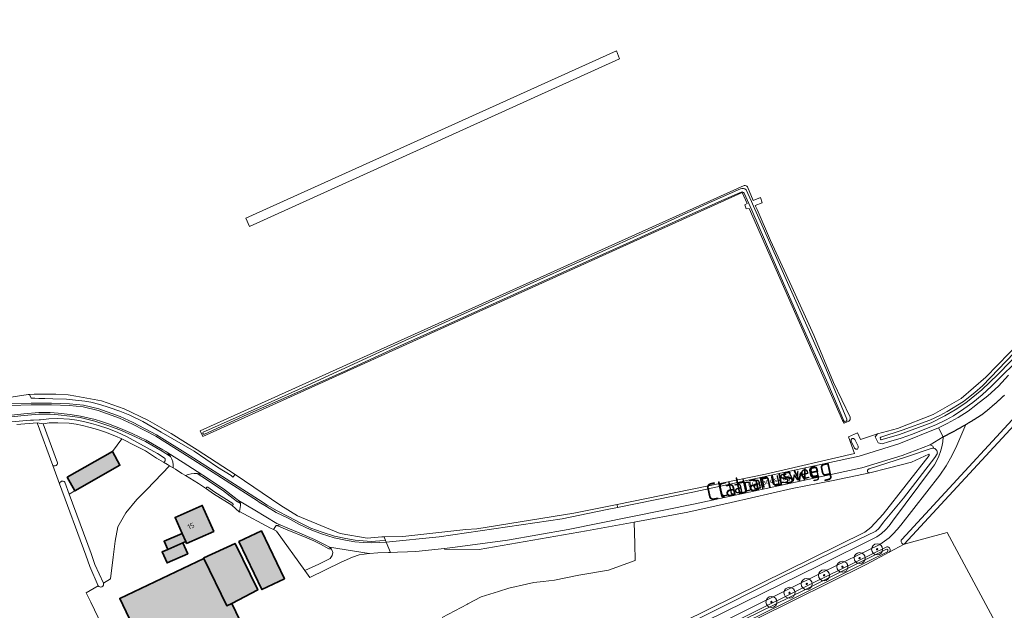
# Model space of a CAD drawing. Header units: metres. Extents: x 200031 to 204075, y 460125 to 464703.
# Tile 122 of 178: x 202697 to 203053, y 462294 to 462508. Entities that reach past the tile are written whole.
import ezdxf
from ezdxf.enums import TextEntityAlignment as Align

# ---------------------------------------------------------------- set-up
doc = ezdxf.new("R2010")
doc.units = ezdxf.units.M
doc.header["$LTSCALE"] = 2
doc.layers.get('0').update_dxf_attribs({"color": 253, "lineweight": 25})
for name, color, linetype, lineweight in [('B-WE-GR-BOOM-S', 253, 'Continuous', 25), ('B-WE-GR-BOS_LOOF-GV', 253, 'Continuous', 13), ('B-WE-GR-GRAS-GV', 253, 'Continuous', 13), ('B-WE-OG-BEBOUWING-GV', 253, 'Continuous', 35), ('B-WE-OG-BEBOUWING-T18', 253, 'Continuous', 18), ('B-WE-OG-TERREIN_CULTUURSCHEIDING-GV', 253, 'Continuous', 18), ('B-WE-OG-TERREIN_ERF-GV', 253, 'Continuous', 18), ('B-WE-OG-TOPOGRAFIE-T18', 250, 'Continuous', 18), ('B-WE-OG-TOPOGRAFIE-T25_2000', 250, 'Continuous', 18), ('B-WE-OG-TOPOGRAFIE-T25_2500', 250, 'Continuous', 18), ('B-WE-OG-WATER-GV', 253, 'Continuous', 18), ('B-WE-OG-WATER_GREPPEL-GV', 253, 'Continuous', 18), ('B-WE-OG-WATER_SLOOT-GV', 253, 'Continuous', 18), ('B-WE-OG-WEG-GV', 253, 'Continuous', 18), ('B-WE-VH-VERHARDING_ASFALT-GV', 253, 'Continuous', 18), ('B-WE-VH-VERHARDING_BETON-A', 254, 'Continuous', 25), ('B-WE-VH-VERHARDING_BETONSTRAATSTEEN-GV', 253, 'Continuous', 18), ('B-WE-VH-VERHARDING_FUNDERING_ZAND-GV', 253, 'Continuous', 18)]:
    doc.layers.add(name, color=color, linetype=linetype, lineweight=lineweight)
doc.styles.add('NLCS-ISO-M1000-T18', font='NLCS-ISO.ttf', dxfattribs={"height": 1.8})
doc.styles.add('NLCS-ISO-M2000-T25', font='NLCS-ISO.ttf', dxfattribs={"height": 5})
doc.styles.add('NLCS-ISO-M2500-T25', font='NLCS-ISO.ttf', dxfattribs={"height": 6.25})

# ---------------------------------------------------------------- blocks, each defined once
blk = doc.blocks.new('SGR-BOOM_01-SO')
at = {"linetype": 'ByBlock', "lineweight": 18}
h = blk.add_hatch(color=0, dxfattribs=at)
h.dxf.hatch_style = 1
edge = h.paths.add_edge_path()
edge.add_arc((0, 0), 0.25, 0, 360)
at = {"color": 0, "linetype": 'ByBlock', "lineweight": 18}
for radius in [2, 0.25]:
    blk.add_circle((0, 0), radius, dxfattribs=at)

msp = doc.modelspace()

# ---------------------------------------------------------------- hatches: boundary and pattern name
at = {"layer": 'B-WE-VH-VERHARDING_BETON-A'}
h = msp.add_hatch(color=256, dxfattribs=at)
h.dxf.hatch_style = 1
h.paths.add_polyline_path([(202730.892, 462351.617), (202714.527, 462342.368), (202717.294, 462337.44), (202733.558, 462346.663)])
h = msp.add_hatch(color=256, dxfattribs=at)
h.dxf.hatch_style = 1
h.paths.add_polyline_path([(202756.038, 462322.047), (202757.34, 462319.102), (202757.659, 462318.382), (202767.48, 462322.725), (202763.314, 462332.144), (202753.493, 462327.801)])
h = msp.add_hatch(color=256, dxfattribs=at)
h.dxf.hatch_style = 1
h.paths.add_polyline_path([(202756.306, 462318.645), (202757.34, 462319.102), (202756.038, 462322.047), (202749.541, 462319.174), (202750.844, 462316.229)])
h = msp.add_hatch(color=256, dxfattribs=at)
h.dxf.hatch_style = 1
h.paths.add_polyline_path([(202784.705, 462322.946), (202776.564, 462319.04), (202784.887, 462301.693), (202793.029, 462305.6)])
h = msp.add_hatch(color=256, dxfattribs=at)
h.dxf.hatch_style = 1
h.paths.add_polyline_path([(202756.306, 462318.645), (202750.844, 462316.229), (202748.823, 462315.335), (202750.595, 462311.329), (202758.078, 462314.639)])
h = msp.add_hatch(color=256, dxfattribs=at)
h.dxf.hatch_style = 1
h.paths.add_polyline_path([(202763.938, 462312.987), (202772.202, 462295.823), (202774.061, 462296.682), (202783.383, 462301.593), (202775.218, 462318.412), (202763.863, 462313.143)])
h = msp.add_hatch(color=256, dxfattribs=at)
h.dxf.hatch_style = 1
h.paths.add_polyline_path([(202763.938, 462312.987), (202733.475, 462298.516), (202741.496, 462281.631), (202751.46, 462260.08), (202784.08, 462275.52), (202774.061, 462296.682), (202772.202, 462295.823)])

# ---------------------------------------------------------------- linework, layer by layer
at = {"layer": 'B-WE-GR-BOS_LOOF-GV', "flags": 128}
for points in [[(202713.593, 462340.595), (202715.194, 462336.249), (202717.294, 462337.44), (202714.527, 462342.368), (202730.892, 462351.617), (202734.233, 462356.207), (202731.933, 462357.249), (202728.704, 462358.571), (202725.442, 462359.663), (202722.845, 462360.327), (202720.077, 462361.068), (202717.698, 462361.581), (202715.158, 462361.912), (202711.054, 462362.089), (202707.931, 462362.009), (202705.81, 462361.721), (202711.044, 462347.514)], [(202709.329, 462346.559), (202711.765, 462339.945)]]:
    msp.add_lwpolyline(points, dxfattribs=at)
at = {"layer": 'B-WE-GR-BOS_LOOF-GV'}
for points in [[(202711.044, 462347.514, -0.537557), (202709.329, 462346.559)], [(202711.765, 462339.945, -0.669372), (202713.593, 462340.595)]]:
    msp.add_lwpolyline(points, format="xyb", dxfattribs=at)
at = {"layer": 'B-WE-GR-GRAS-GV', "flags": 128}
for points in [[(202780.354, 462433.12), (202914.22, 462493.742), (202913.129, 462496.703), (202779.107, 462436.081)], [(202913.129, 462496.703), (202914.22, 462493.742), (202780.354, 462433.12), (202779.107, 462436.081)], [(203017.126, 462318.144), (203032.583, 462322.385), (203066.649, 462259.038), (203078.047, 462264.702), (203107.337, 462280.228), (203124.451, 462288.741), (203124.561, 462288.794), (203136.756, 462294.653), (203121.286, 462326.658), (203120.22, 462328.864), (203113.105, 462325.425), (203096.495, 462359.791), (203087.224, 462378.976), (203085.972, 462381.896), (203085.298, 462384.014), (203080.507, 462393.13), (203078.084, 462388.459), (203073.083, 462378.817)], [(202749.279, 462347.752), (202746.78, 462349.303), (202742.771, 462351.91), (202739.205, 462353.763), (202734.233, 462356.207), (202730.892, 462351.617), (202733.558, 462346.663), (202717.294, 462337.44), (202715.194, 462336.249), (202723.098, 462314.793), (202724.513, 462310.815), (202727.598, 462304.005), (202730.175, 462305.534), (202731.152, 462313.41), (202731.871, 462319.215), (202732.857, 462324.394), (202735.71, 462329.513), (202739.71, 462334.26), (202743.245, 462337.952), (202751.454, 462346.536), (202750.735, 462346.938)]]:
    msp.add_lwpolyline(points, close=True, dxfattribs=at)
for points in [[(202762.588, 462359.097), (202959.278, 462447.968)], [(202960.403, 462447.427), (202962.527, 462442.484), (202965.15, 462443.632), (202965.745, 462441.648), (202963.27, 462440.756), (202963.936, 462439.206), (202968.805, 462428.06), (202976.495, 462411.216), (202984.393, 462393.737), (202991.548, 462376.692), (202997.569, 462364.083)], [(202997.132, 462362.628), (202995.445, 462361.934), (202994.838, 462362.878), (202961.105, 462439.577), (202959.991, 462439.465), (202959.462, 462440.92), (202960.293, 462441.421), (202958.536, 462445.418), (202763.523, 462357.071), (202762.588, 462359.097)], [(202692.607, 462371.12), (202700.388, 462372.303), (202700.879, 462372.329), (202702.57, 462372.42), (202710.408, 462372.39), (202714.811, 462372.228), (202717.61, 462371.711), (202726.914, 462369.969), (202735.056, 462367.085), (202743.643, 462362.986), (202752.051, 462358.174), (202761.473, 462352.273), (202775.202, 462343.331), (202791.73, 462332.137), (202797.808, 462328.397), (202813.236, 462322.007), (202822.898, 462320.293), (202828.234, 462320.753), (202829.086, 462320.776), (202835.802, 462320.956), (202858.643, 462323.377), (202862.637, 462323.721), (202897.701, 462329.332), (202913.278, 462332.511), (202967.019, 462343.479), (202999.116, 462350.97), (202996.983, 462356.923), (203000.257, 462358.411), (203001.286, 462355.96), (203007.43, 462358.103), (203014.743, 462359.999), (203027.542, 462365.059), (203037.712, 462370.863), (203046.642, 462378.553), (203059.292, 462391.6)], [(202685.309, 462225.666), (202719.112, 462241.49), (202734.385, 462248.846), (202730.672, 462256.95), (202740.195, 462261.293), (202723.024, 462297.139), (202721.342, 462300.528), (202725.663, 462303.095), (202722.723, 462310.058), (202721.274, 462314.132), (202711.765, 462339.945), (202709.329, 462346.559), (202703.633, 462362.02), (202696.238, 462361.382)], [(202814.676, 462229.464), (203002.894, 462322.483), (203005.088, 462324.218), (203009.443, 462329.029), (203026.185, 462350.267), (203026.168, 462350.605), (203026.035, 462350.663), (203019.723, 462347.8), (203011.329, 462345.646), (203004.647, 462343.92), (202991.365, 462341.218), (202976.556, 462338.275), (202954.495, 462333.219), (202938.839, 462329.763), (202919.494, 462326.069), (202919.753, 462318.301), (202919.805, 462312.252), (202910.169, 462308.764), (202899.435, 462306.858), (202890.62, 462305.038), (202886.62, 462304.581), (202883.261, 462304.197), (202880.534, 462303.596), (202874.123, 462302.182), (202870.479, 462301.028), (202864.191, 462299.036), (202859.389, 462296.505), (202859.188, 462296.399), (202850.111, 462291.614)], [(203057.728, 462254.605), (203066.649, 462259.038), (203032.583, 462322.385), (203017.126, 462318.144), (203011.613, 462315.218), (203003.566, 462310.947), (202963.7, 462291.147), (202935.324, 462277.167), (202913.058, 462266.369), (202871.906, 462246.062), (202822.541, 462221.251), (202816.612, 462218.367), (202810.54, 462215.414), (202755.977, 462188.876), (202714.442, 462168.213), (202683.215, 462152.678)]]:
    msp.add_lwpolyline(points, dxfattribs=at)
at = {"layer": 'B-WE-GR-GRAS-GV'}
for points in [[(202959.278, 462447.968, -0.3170458), (202960.403, 462447.427)], [(202997.569, 462364.083, -0.2485983), (202997.132, 462362.628)]]:
    msp.add_lwpolyline(points, format="xyb", dxfattribs=at)
at = {"layer": 'B-WE-OG-BEBOUWING-GV', "flags": 128}
for points in [[(202730.892, 462351.617), (202714.527, 462342.368), (202717.294, 462337.44), (202733.558, 462346.663)], [(202756.038, 462322.047), (202757.34, 462319.102), (202757.659, 462318.382), (202767.48, 462322.725), (202763.314, 462332.144), (202753.493, 462327.801)], [(202756.306, 462318.645), (202757.34, 462319.102), (202756.038, 462322.047), (202749.541, 462319.174), (202750.844, 462316.229)], [(202784.705, 462322.946), (202776.564, 462319.04), (202784.887, 462301.693), (202793.029, 462305.6)], [(202756.306, 462318.645), (202750.844, 462316.229), (202748.823, 462315.335), (202750.595, 462311.329), (202758.078, 462314.639)], [(202763.938, 462312.987), (202772.202, 462295.823), (202774.061, 462296.682), (202783.383, 462301.593), (202775.218, 462318.412), (202763.863, 462313.143)], [(202763.938, 462312.987), (202733.475, 462298.516), (202741.496, 462281.631), (202751.46, 462260.08), (202784.08, 462275.52), (202774.061, 462296.682), (202772.202, 462295.823)]]:
    msp.add_lwpolyline(points, close=True, dxfattribs=at)
at = {"layer": 'B-WE-OG-TERREIN_CULTUURSCHEIDING-GV', "flags": 128}
for points in [[(202694.1, 462368.868), (202701.434, 462369.21), (202708.798, 462369.166), (202715.285, 462368.874), (202720.378, 462368.401), (202725.878, 462367.106), (202733.654, 462364.302), (202733.699, 462364.284), (202738.36, 462362.157), (202738.39, 462362.142), (202746.792, 462357.724), (202746.831, 462357.702), (202758.961, 462350.123), (202758.967, 462350.119), (202783.619, 462334.289), (202786.8, 462332.27), (202790.388, 462330.165), (202794.609, 462328.046), (202794.624, 462328.039), (202798.748, 462325.824), (202802.6, 462323.936), (202806.676, 462322.456), (202811.152, 462321.013), (202815.232, 462320.122), (202818.613, 462319.57), (202821.534, 462319.341), (202824.383, 462319.151), (202827.512, 462319.299), (202829.622, 462319.459), (202829.086, 462320.776), (202828.234, 462320.753), (202822.898, 462320.293), (202813.236, 462322.007), (202797.808, 462328.397), (202791.73, 462332.137), (202775.202, 462343.331), (202774.416, 462342.382), (202773.819, 462342.955), (202768.883, 462346.002), (202760.38, 462351.773), (202748.472, 462358.723), (202741.828, 462362.585), (202737.097, 462364.835), (202733.531, 462366.317), (202729.616, 462367.629), (202726.341, 462368.7), (202723.071, 462369.572), (202720.814, 462369.882), (202717.544, 462370.2), (202717.541, 462370.2), (202714.236, 462370.58), (202709.261, 462370.749), (202706.377, 462370.844), (202704.201, 462370.857), (202702.78, 462370.92), (202701.416, 462370.966), (202700.879, 462372.329), (202700.388, 462372.303), (202692.607, 462371.12)], [(202751.868, 462349.814), (202748.776, 462351.765), (202742.752, 462355.282), (202737.673, 462357.684), (202733.57, 462359.497), (202729.192, 462361.1), (202724.425, 462362.694), (202719.158, 462363.927), (202715.441, 462364.47), (202711.214, 462364.949), (202708.328, 462365.142), (202704.222, 462365.156), (202698.924, 462364.725), (202690.913, 462363.848), (202681.176, 462362.393), (202666.77, 462360.163), (202649.579, 462357.196), (202649.576, 462357.195), (202629.288, 462353.809), (202629.284, 462353.809), (202597.199, 462348.669), (202585.776, 462347.057), (202585.846, 462346.623), (202585.251, 462346.543)], [(202694.301, 462362.363), (202701.256, 462362.989), (202702.289, 462363.053), (202704.397, 462363.188), (202704.796, 462363.099), (202707.81, 462363.507), (202711.068, 462363.59), (202715.288, 462363.408), (202717.954, 462363.061), (202720.43, 462362.528), (202723.225, 462361.779), (202725.867, 462361.104), (202729.227, 462359.979), (202732.527, 462358.628), (202735.886, 462357.105), (202747.1, 462350.904), (202749.598, 462349.396), (202749.644, 462349.354), (202749.687, 462349.31), (202749.727, 462349.263), (202749.764, 462349.213), (202749.798, 462349.162), (202749.829, 462349.108), (202749.856, 462349.052), (202749.879, 462348.994), (202749.898, 462348.936), (202749.914, 462348.876), (202749.926, 462348.815), (202749.933, 462348.753), (202749.937, 462348.692), (202749.937, 462348.63), (202749.933, 462348.568), (202749.925, 462348.506), (202749.913, 462348.446), (202749.897, 462348.386), (202749.877, 462348.327), (202749.853, 462348.27), (202749.826, 462348.214), (202749.795, 462348.16), (202749.761, 462348.109), (202749.724, 462348.059), (202749.683, 462348.012), (202749.64, 462347.968), (202749.594, 462347.927), (202749.545, 462347.889), (202749.494, 462347.854), (202749.44, 462347.822), (202749.385, 462347.794), (202749.328, 462347.77), (202749.279, 462347.752), (202750.735, 462346.938), (202751.454, 462346.536), (202752.796, 462345.786)], [(202770.655, 462337.675), (202763.166, 462342.576), (202761.476, 462343.669)], [(202757.207, 462342.986), (202758.801, 462342.033), (202762.01, 462340.115), (202764.907, 462338.106)], [(202765.306, 462338.742), (202767.839, 462336.986), (202774.423, 462332.833)], [(202773.968, 462332.233), (202776.794, 462329.679), (202776.844, 462329.989), (202777.189, 462332.116), (202777.104, 462332.85), (202776.081, 462333.467), (202776.03, 462333.502), (202774.493, 462334.659), (202774.483, 462334.666), (202770.655, 462337.675)]]:
    msp.add_lwpolyline(points, dxfattribs=at)
at = {"layer": 'B-WE-OG-TERREIN_CULTUURSCHEIDING-GV'}
for points in [[(202752.796, 462345.786, 0.1469501), (202751.868, 462349.814)], [(202761.476, 462343.669, 0.1356423), (202757.207, 462342.986)], [(202764.907, 462338.106, -0.9109153), (202765.306, 462338.742)], [(202774.423, 462332.833, -0.8653411), (202773.968, 462332.233)]]:
    msp.add_lwpolyline(points, format="xyb", dxfattribs=at)
at = {"layer": 'B-WE-OG-TERREIN_CULTUURSCHEIDING-GV', "flags": 128}
msp.add_lwpolyline([(202790.305, 462324.933), (202790.05, 462324.899), (202789.061, 462323.405), (202790.109, 462322.84), (202800.364, 462308.543), (202805.513, 462310.852), (202809.543, 462312.987), (202810.339, 462314.054), (202810.508, 462315.097), (202810.213, 462316.105), (202810.053, 462316.274), (202809.291, 462316.391), (202809.101, 462316.454), (202806.054, 462318.07), (202803.622, 462319.278), (202801.078, 462320.364), (202793.998, 462323.307), (202793.986, 462323.312)], close=True, dxfattribs=at)
at = {"layer": 'B-WE-OG-TERREIN_ERF-GV', "flags": 128}
for points in [[(202899.435, 462306.858), (202910.169, 462308.764), (202919.805, 462312.252), (202919.753, 462318.301), (202919.494, 462326.069), (202902.258, 462322.895), (202877.288, 462318.599), (202863.399, 462316.21), (202850.943, 462316.259), (202850.907, 462316.596), (202840.577, 462315.49), (202837.503, 462315.334), (202833.869, 462315.181), (202831.4, 462315.09), (202830.699, 462315.064), (202826.807, 462314.995), (202823.796, 462314.801), (202823.685, 462314.787), (202820.108, 462314.323), (202817.646, 462313.466), (202813.568, 462311.598), (202802.17, 462306.025), (202800.364, 462308.543), (202790.109, 462322.84), (202789.061, 462323.405), (202788.024, 462323.964), (202776.844, 462329.989), (202776.794, 462329.679), (202773.968, 462332.233), (202767.425, 462336.36), (202764.907, 462338.106), (202762.01, 462340.115), (202758.801, 462342.033), (202757.207, 462342.986), (202755.992, 462343.713), (202753.629, 462345.32), (202752.796, 462345.786), (202751.454, 462346.536), (202743.245, 462337.952), (202739.71, 462334.26), (202735.71, 462329.513), (202732.857, 462324.394), (202731.871, 462319.215), (202731.152, 462313.41), (202730.175, 462305.534), (202727.598, 462304.005)], [(202850.111, 462291.614), (202859.188, 462296.399), (202859.389, 462296.505), (202864.191, 462299.036), (202870.479, 462301.028), (202874.123, 462302.182), (202880.534, 462303.596), (202883.261, 462304.197), (202886.62, 462304.581), (202890.62, 462305.038), (202899.435, 462306.858)], [(202725.663, 462303.095), (202721.342, 462300.528), (202723.024, 462297.139), (202740.195, 462261.293)]]:
    msp.add_lwpolyline(points, dxfattribs=at)
for points in [[(202763.314, 462332.144), (202767.48, 462322.725), (202757.659, 462318.382), (202757.34, 462319.102), (202756.306, 462318.645), (202758.078, 462314.639), (202750.595, 462311.329), (202748.823, 462315.335), (202750.844, 462316.229), (202749.541, 462319.174), (202756.038, 462322.047), (202753.493, 462327.801)], [(202776.564, 462319.04), (202784.705, 462322.946), (202793.029, 462305.6), (202784.887, 462301.693)], [(202763.938, 462312.987), (202763.863, 462313.143), (202775.218, 462318.412), (202783.383, 462301.593), (202774.061, 462296.682), (202784.08, 462275.52), (202751.46, 462260.08), (202741.496, 462281.631), (202733.475, 462298.516)]]:
    msp.add_lwpolyline(points, close=True, dxfattribs=at)
at = {"layer": 'B-WE-OG-TERREIN_ERF-GV'}
msp.add_lwpolyline([(202727.598, 462304.005, -0.8785097), (202725.663, 462303.095)], format="xyb", dxfattribs=at)
at = {"layer": 'B-WE-OG-WATER-GV', "flags": 128}
for points in [[(203071.788, 462380.112), (203016.232, 462319.874)], [(203017.126, 462318.144), (203073.083, 462378.817)], [(202711.044, 462347.514), (202705.81, 462361.721), (202703.633, 462362.02), (202709.329, 462346.559)], [(203019.723, 462347.8), (203026.035, 462350.663), (203026.168, 462350.605), (203026.185, 462350.267), (203009.443, 462329.029), (203005.088, 462324.218), (203002.894, 462322.483), (202814.676, 462229.464)], [(202815.19, 462227.948), (202850.997, 462245.89), (202876.618, 462258.167), (202892.268, 462265.737), (202909.007, 462274.052), (202929.431, 462284.43), (202952.76, 462296.115), (202972.953, 462306.398), (202990.322, 462314.827), (203006.848, 462322.792), (203007.936, 462323.765), (203009.579, 462326.134), (203016.863, 462334.774), (203028.155, 462349.528), (203029.025, 462350.765)], [(203027.19, 462352.875), (203017.625, 462349.592), (203004.4, 462345.364), (203004.27, 462345.331), (203004.14, 462345.27), (203004.02, 462345.182), (203003.919, 462345.068), (203003.843, 462344.935), (203003.797, 462344.794), (203003.781, 462344.651), (203003.792, 462344.517), (203003.837, 462344.372), (203003.89, 462344.255), (203003.964, 462344.156)], [(203004.647, 462343.92), (203011.329, 462345.646), (203019.723, 462347.8)]]:
    msp.add_lwpolyline(points, dxfattribs=at)
at = {"layer": 'B-WE-OG-WATER-GV'}
for points in [[(203027.843, 462352.84, 0.099501), (203027.19, 462352.875)], [(203029.025, 462350.765, 0.4241404), (203027.843, 462352.84)], [(202709.329, 462346.559, 0.537557), (202711.044, 462347.514)], [(203003.964, 462344.156, 0.2639067), (203004.647, 462343.92)], [(203016.232, 462319.874, 0.692702), (203017.126, 462318.144)]]:
    msp.add_lwpolyline(points, format="xyb", dxfattribs=at)
at = {"layer": 'B-WE-OG-WATER_GREPPEL-GV', "flags": 128}
for points in [[(203162.045, 462506.821), (203151.187, 462496.036), (203141.963, 462486.625), (203129.004, 462471.137), (203120.108, 462460.733), (203111.775, 462450.449), (203099.883, 462435.715), (203088.025, 462421.355), (203078.501, 462410.232), (203067.217, 462398.385), (203056.846, 462387.349), (203045.375, 462375.433), (203042.642, 462373.018), (203039.732, 462370.744), (203038.555, 462369.761), (203032.599, 462366.109), (203029.977, 462364.735), (203026.377, 462363.038), (203016.37, 462359.336), (203008.659, 462356.884)], [(202957.869, 462446.752), (202947.285, 462442.004), (202924.17, 462431.425), (202901.752, 462421.261), (202879.728, 462411.374), (202857.907, 462401.548), (202827.353, 462387.603), (202798.148, 462374.157), (202779.717, 462365.818), (202763.708, 462358.696)], [(202764.079, 462358), (202779.536, 462365.08), (202797.907, 462373.168), (202814.862, 462380.737), (202832.979, 462389.131), (202851.522, 462397.431), (202877.322, 462409.08), (202902.359, 462420.39), (202916.643, 462426.822), (202935.568, 462435.482), (202951.21, 462442.563), (202958.173, 462445.571)], [(202959.196, 462445.154), (202961.965, 462438.975), (202969.244, 462422.241), (202979.479, 462398.878), (202989.547, 462376.411), (202995.337, 462362.776)], [(202996.409, 462363.321), (202988.78, 462381.697), (202962.597, 462440.513), (202961.851, 462442.188), (202959.986, 462446.376)], [(203009.169, 462355.969), (203015.393, 462357.836), (203026.862, 462362.101), (203031.772, 462364.537), (203035.51, 462366.735), (203039.428, 462369.278), (203045.193, 462373.995), (203051.007, 462379.488), (203060.25, 462389.118)]]:
    msp.add_lwpolyline(points, dxfattribs=at)
at = {"layer": 'B-WE-OG-WATER_GREPPEL-GV'}
for points in [[(202959.986, 462446.376, 0.2999425), (202957.869, 462446.752)], [(202958.173, 462445.571, -0.4328817), (202959.196, 462445.154)], [(202995.337, 462362.776, 0.8546089), (202996.409, 462363.321)], [(202763.708, 462358.696, 0.9234045), (202764.079, 462358)], [(203008.659, 462356.884, 0.9441942), (203009.169, 462355.969)]]:
    msp.add_lwpolyline(points, format="xyb", dxfattribs=at)
at = {"layer": 'B-WE-OG-WATER_GREPPEL-GV', "flags": 128}
for points in [[(202775.202, 462343.331), (202761.473, 462352.273), (202752.051, 462358.174), (202743.643, 462362.986), (202735.056, 462367.085), (202726.914, 462369.969), (202717.61, 462371.711), (202714.811, 462372.228), (202710.408, 462372.39), (202702.57, 462372.42), (202700.879, 462372.329), (202701.416, 462370.966), (202702.78, 462370.92), (202704.201, 462370.857), (202706.377, 462370.844), (202709.261, 462370.749), (202714.236, 462370.58), (202717.541, 462370.2), (202717.544, 462370.2), (202720.814, 462369.882), (202723.071, 462369.572), (202726.341, 462368.7), (202729.616, 462367.629), (202733.531, 462366.317), (202737.097, 462364.835), (202741.828, 462362.585), (202748.472, 462358.723), (202760.38, 462351.773), (202768.883, 462346.002), (202773.819, 462342.955), (202774.416, 462342.382)], [(203000.515, 462352.937), (203000.516, 462353.549), (202999.315, 462356.032), (202998.821, 462356.404), (202998.306, 462356.378), (202997.966, 462355.991), (202997.965, 462355.38), (202999.166, 462352.896), (202999.66, 462352.524), (203000.175, 462352.551)]]:
    msp.add_lwpolyline(points, close=True, dxfattribs=at)
at = {"layer": 'B-WE-OG-WATER_SLOOT-GV', "flags": 128}
for points in [[(203162.219, 462507.065), (203161.843, 462507.975), (203155.652, 462501.704), (203148.308, 462494.532), (203139.974, 462485.205), (203123.107, 462465.824), (203084.345, 462418.794), (203059.292, 462391.6), (203046.642, 462378.553), (203037.712, 462370.863), (203027.542, 462365.059), (203014.743, 462359.999), (203007.43, 462358.103)], [(203008.659, 462356.884), (203016.37, 462359.336), (203026.377, 462363.038), (203029.977, 462364.735), (203032.599, 462366.109), (203038.555, 462369.761), (203039.732, 462370.744), (203042.642, 462373.018), (203045.375, 462375.433), (203056.846, 462387.349), (203067.217, 462398.385), (203078.501, 462410.232), (203088.025, 462421.355), (203099.883, 462435.715), (203111.775, 462450.449), (203120.108, 462460.733), (203129.004, 462471.137), (203141.963, 462486.625), (203151.187, 462496.036), (203162.045, 462506.821)], [(202959.278, 462447.968), (202762.588, 462359.097), (202763.523, 462357.071), (202958.536, 462445.418), (202960.293, 462441.421), (202959.462, 462440.92), (202959.991, 462439.465), (202961.105, 462439.577), (202994.838, 462362.878), (202995.445, 462361.934), (202997.132, 462362.628)], [(202763.708, 462358.696), (202779.717, 462365.818), (202798.148, 462374.157), (202827.353, 462387.603), (202857.907, 462401.548), (202879.728, 462411.374), (202901.752, 462421.261), (202924.17, 462431.425), (202947.285, 462442.004), (202957.869, 462446.752)], [(202962.527, 462442.484), (202960.403, 462447.427)], [(202958.173, 462445.571), (202951.21, 462442.563), (202935.568, 462435.482), (202916.643, 462426.822), (202902.359, 462420.39), (202877.322, 462409.08), (202851.522, 462397.431), (202832.979, 462389.131), (202814.862, 462380.737), (202797.907, 462373.168), (202779.536, 462365.08), (202764.079, 462358)], [(202995.337, 462362.776), (202989.547, 462376.411), (202979.479, 462398.878), (202969.244, 462422.241), (202961.965, 462438.975), (202959.196, 462445.154)], [(202959.986, 462446.376), (202961.851, 462442.188), (202962.597, 462440.513), (202988.78, 462381.697), (202996.409, 462363.321)], [(202997.569, 462364.083), (202991.548, 462376.692), (202984.393, 462393.737), (202976.495, 462411.216), (202968.805, 462428.06), (202963.936, 462439.206), (202963.27, 462440.756), (202965.745, 462441.648), (202965.15, 462443.632), (202962.527, 462442.484)], [(203060.25, 462389.118), (203051.007, 462379.488), (203045.193, 462373.995), (203039.428, 462369.278), (203035.51, 462366.735), (203031.772, 462364.537), (203026.862, 462362.101), (203015.393, 462357.836), (203009.169, 462355.969)], [(203007.43, 462358.103), (203006.609, 462356.954), (203007.74, 462354.746), (203009.18, 462354.483), (203011.399, 462355.158), (203016.032, 462356.463), (203020.083, 462357.937), (203023.976, 462359.489), (203028.546, 462361.325), (203032.228, 462363.187), (203033.577, 462363.904), (203034.926, 462364.62), (203038.685, 462367.136), (203041.969, 462369.453), (203045.282, 462372.196), (203048.619, 462375.3), (203051.692, 462378.389), (203057.575, 462384.089)], [(202696.238, 462361.382), (202703.633, 462362.02), (202705.81, 462361.721), (202707.931, 462362.009), (202711.054, 462362.089), (202715.158, 462361.912), (202717.698, 462361.581), (202720.077, 462361.068), (202722.845, 462360.327), (202725.442, 462359.663), (202728.704, 462358.571), (202731.933, 462357.249), (202734.233, 462356.207), (202739.205, 462353.763), (202742.771, 462351.91), (202746.78, 462349.303), (202749.279, 462347.752), (202749.328, 462347.77), (202749.385, 462347.794), (202749.44, 462347.822), (202749.494, 462347.854), (202749.545, 462347.889), (202749.594, 462347.927), (202749.64, 462347.968), (202749.683, 462348.012), (202749.724, 462348.059), (202749.761, 462348.109), (202749.795, 462348.16), (202749.826, 462348.214), (202749.853, 462348.27), (202749.877, 462348.327), (202749.897, 462348.386), (202749.913, 462348.446), (202749.925, 462348.506), (202749.933, 462348.568), (202749.937, 462348.63), (202749.937, 462348.692), (202749.933, 462348.753), (202749.926, 462348.815), (202749.914, 462348.876), (202749.898, 462348.936), (202749.879, 462348.994), (202749.856, 462349.052), (202749.829, 462349.108), (202749.798, 462349.162), (202749.764, 462349.213), (202749.727, 462349.263), (202749.687, 462349.31), (202749.644, 462349.354), (202749.598, 462349.396), (202747.1, 462350.904), (202735.886, 462357.105), (202732.527, 462358.628), (202729.227, 462359.979), (202725.867, 462361.104), (202723.225, 462361.779), (202720.43, 462362.528), (202717.954, 462363.061), (202715.288, 462363.408), (202711.068, 462363.59), (202707.81, 462363.507), (202704.796, 462363.099), (202704.397, 462363.188), (202702.289, 462363.053), (202701.256, 462362.989), (202694.301, 462362.363)], [(202711.765, 462339.945), (202721.274, 462314.132), (202722.723, 462310.058), (202725.663, 462303.095)], [(202724.513, 462310.815), (202723.098, 462314.793), (202715.194, 462336.249), (202713.593, 462340.595)], [(202764.907, 462338.106), (202767.425, 462336.36)], [(202774.423, 462332.833), (202767.839, 462336.986), (202765.306, 462338.742)], [(202767.425, 462336.36), (202773.968, 462332.233)], [(203010.781, 462317.189), (202978.102, 462301.088), (202935.31, 462279.902), (202901.738, 462263.107), (202869.79, 462247.422), (202843.179, 462234.213), (202826.2, 462226.125), (202822.292, 462224.344), (202821.562, 462223.767), (202821.579, 462223.041), (202821.828, 462222.333), (202822.541, 462221.251)], [(202822.541, 462221.251), (202871.906, 462246.062), (202913.058, 462266.369), (202935.324, 462277.167), (202963.7, 462291.147), (203003.566, 462310.947), (203011.613, 462315.218)], [(202822.56, 462223.203), (202837.534, 462230.525), (202857.725, 462240.618), (202889.145, 462256.182), (202901.066, 462261.96), (202909.96, 462266.463), (202930.474, 462276.619), (202959.229, 462290.867), (202981.365, 462301.743), (202996.566, 462309.332), (203010.491, 462316.255)], [(203010.491, 462316.255), (202996.566, 462309.332), (202981.365, 462301.743), (202959.229, 462290.867), (202930.474, 462276.619), (202909.96, 462266.463), (202901.066, 462261.96), (202889.145, 462256.182), (202857.725, 462240.618), (202837.534, 462230.525), (202822.56, 462223.203)], [(203011.011, 462315.386), (202997.365, 462308.542), (202972.97, 462296.404), (202953.283, 462286.738), (202926.306, 462273.624), (202901.166, 462261.178), (202873.407, 462247.292), (202841.206, 462231.291), (202823.065, 462221.959)], [(202823.065, 462221.959), (202841.206, 462231.291), (202873.407, 462247.292), (202901.166, 462261.178), (202926.306, 462273.624), (202953.283, 462286.738), (202972.97, 462296.404), (202997.365, 462308.542), (203011.011, 462315.386)], [(202727.598, 462304.005), (202724.513, 462310.815)]]:
    msp.add_lwpolyline(points, dxfattribs=at)
at = {"layer": 'B-WE-OG-WATER_SLOOT-GV'}
for points in [[(202957.869, 462446.752, -0.2999425), (202959.986, 462446.376)], [(202960.403, 462447.427, 0.3170458), (202959.278, 462447.968)], [(202959.196, 462445.154, 0.4328817), (202958.173, 462445.571)], [(202996.409, 462363.321, -0.8546089), (202995.337, 462362.776)], [(202997.132, 462362.628, 0.2485983), (202997.569, 462364.083)], [(202764.079, 462358, -0.9234045), (202763.708, 462358.696)], [(203009.169, 462355.969, -0.9441942), (203008.659, 462356.884)], [(202713.593, 462340.595, 0.669372), (202711.765, 462339.945)], [(202765.306, 462338.742, 0.9109153), (202764.907, 462338.106)], [(202773.968, 462332.233, 0.8653411), (202774.423, 462332.833)], [(203010.491, 462316.255, -0.8777383), (203011.011, 462315.386)], [(203011.011, 462315.386, 0.8777383), (203010.491, 462316.255)], [(203011.613, 462315.218, 0.7720678), (203010.781, 462317.189)], [(202725.663, 462303.095, 0.8785097), (202727.598, 462304.005)]]:
    msp.add_lwpolyline(points, format="xyb", dxfattribs=at)
at = {"layer": 'B-WE-OG-WEG-GV', "flags": 128}
for points in [[(203057.575, 462384.089), (203051.692, 462378.389), (203048.619, 462375.3), (203045.282, 462372.196), (203041.969, 462369.453), (203038.685, 462367.136), (203034.926, 462364.62), (203033.577, 462363.904), (203032.228, 462363.187), (203028.546, 462361.325), (203023.976, 462359.489), (203020.083, 462357.937), (203016.032, 462356.463), (203011.399, 462355.158), (203009.18, 462354.483), (203007.74, 462354.746), (203006.609, 462356.954), (203007.43, 462358.103), (203001.286, 462355.96), (203000.257, 462358.411), (202996.983, 462356.923), (202999.116, 462350.97), (202967.019, 462343.479), (202913.278, 462332.511), (202913.496, 462331.444), (202940.629, 462336.979), (203000.828, 462349.996), (203015.139, 462354.39), (203029.543, 462360.211), (203032.603, 462361.753), (203036.651, 462364.003), (203040.239, 462366.264), (203042.964, 462368.445), (203043.071, 462368.515), (203043.106, 462368.538), (203047.325, 462371.768), (203051.244, 462375.355), (203054.835, 462379.271)], [(203016.232, 462319.874), (203071.788, 462380.112)], [(203053.34, 462372.075), (203053.253, 462371.993), (203053.167, 462371.911), (203053.081, 462371.829), (203052.994, 462371.747), (203052.908, 462371.666), (203052.821, 462371.584), (203052.734, 462371.502), (203052.647, 462371.421), (203052.56, 462371.34), (203052.473, 462371.258), (203052.386, 462371.177), (203052.299, 462371.096), (203052.212, 462371.015), (203052.124, 462370.934), (203052.037, 462370.853), (203051.95, 462370.773), (203051.862, 462370.692), (203051.774, 462370.611), (203051.687, 462370.531), (203051.599, 462370.45), (203051.511, 462370.37), (203051.423, 462370.29), (203051.335, 462370.21), (203051.247, 462370.13), (203051.158, 462370.05), (203051.07, 462369.97), (203050.982, 462369.89), (203050.893, 462369.81), (203050.805, 462369.731), (203050.716, 462369.651), (203050.627, 462369.572), (203050.539, 462369.493), (203050.45, 462369.413), (203050.361, 462369.334), (203050.272, 462369.255), (203050.183, 462369.176), (203050.093, 462369.097), (203050.004, 462369.019), (203049.915, 462368.94), (203049.825, 462368.861), (203049.736, 462368.783), (203049.646, 462368.704), (203049.557, 462368.626), (203049.467, 462368.548), (203049.377, 462368.47), (203049.287, 462368.391), (203049.197, 462368.314), (203049.107, 462368.236), (203049.017, 462368.158), (203048.927, 462368.08), (203048.836, 462368.003), (203048.746, 462367.925), (203048.656, 462367.848), (203048.565, 462367.77), (203048.474, 462367.693), (203048.384, 462367.616), (203048.293, 462367.539), (203048.202, 462367.462), (203048.111, 462367.385), (203048.02, 462367.308), (203047.929, 462367.231), (203047.838, 462367.155), (203047.747, 462367.078), (203047.656, 462367.002), (203047.564, 462366.926), (203047.473, 462366.849), (203047.381, 462366.773), (203047.29, 462366.697), (203047.198, 462366.621), (203047.106, 462366.545), (203047.014, 462366.47), (203046.922, 462366.394), (203046.83, 462366.318), (203046.738, 462366.243), (203046.646, 462366.167), (203046.554, 462366.092), (203046.462, 462366.017), (203046.369, 462365.942), (203046.277, 462365.867), (203046.184, 462365.792), (203046.092, 462365.717), (203045.999, 462365.642), (203045.906, 462365.567), (203045.813, 462365.493), (203045.721, 462365.418), (203045.628, 462365.344), (203045.535, 462365.27), (203045.441, 462365.196), (203045.348, 462365.121), (203045.259, 462365.063), (203045.149, 462364.991), (203045.04, 462364.92), (203044.931, 462364.849), (203044.821, 462364.777), (203044.712, 462364.706), (203044.602, 462364.635), (203044.493, 462364.564), (203044.383, 462364.494), (203044.273, 462364.423), (203044.164, 462364.352), (203044.054, 462364.282), (203043.944, 462364.211), (203043.834, 462364.141), (203043.724, 462364.071), (203043.614, 462364.001), (203043.503, 462363.931), (203043.393, 462363.861), (203043.283, 462363.791), (203043.172, 462363.721), (203043.062, 462363.652), (203042.951, 462363.582), (203042.841, 462363.513), (203042.73, 462363.444), (203042.619, 462363.375), (203042.509, 462363.305), (203042.398, 462363.237), (203042.287, 462363.168), (203042.176, 462363.099), (203042.065, 462363.03), (203041.954, 462362.962), (203041.843, 462362.893), (203041.732, 462362.825), (203041.62, 462362.757), (203041.509, 462362.688), (203041.398, 462362.62), (203041.286, 462362.552), (203041.175, 462362.485), (203041.063, 462362.417), (203040.951, 462362.349), (203040.84, 462362.282), (203040.728, 462362.214), (203040.616, 462362.147), (203040.504, 462362.08), (203040.392, 462362.012), (203040.28, 462361.945), (203040.168, 462361.879), (203040.056, 462361.812), (203039.944, 462361.745), (203039.831, 462361.678), (203039.719, 462361.612), (203039.607, 462361.545), (203039.494, 462361.479), (203039.382, 462361.413), (203036.113, 462353.892), (203034.372, 462350.127), (203032.338, 462346.512), (203030.024, 462343.069), (203015.844, 462325.03), (203014.571, 462323.403), (203013.173, 462321.882), (203011.66, 462320.477), (203010.04, 462319.196), (203008.323, 462318.047), (202987.931, 462308.171), (202918.692, 462273.766)], [(202694.128, 462368.269), (202701.447, 462368.61), (202708.782, 462368.566), (202715.244, 462368.275), (202720.281, 462367.808), (202725.709, 462366.529), (202733.45, 462363.738), (202738.111, 462361.611), (202746.513, 462357.193), (202758.643, 462349.614), (202783.296, 462333.783), (202783.921, 462333.386), (202786.487, 462331.758), (202790.101, 462329.638), (202794.34, 462327.51), (202798.474, 462325.29), (202802.365, 462323.383), (202806.482, 462321.888), (202810.996, 462320.433), (202815.12, 462319.532), (202818.541, 462318.974), (202821.491, 462318.743), (202824.377, 462318.55), (202827.549, 462318.7), (202829.859, 462318.876), (202829.622, 462319.459), (202827.512, 462319.299), (202824.383, 462319.151), (202821.534, 462319.341), (202818.613, 462319.57), (202815.232, 462320.122), (202811.152, 462321.013), (202806.676, 462322.456), (202802.6, 462323.936), (202798.748, 462325.824), (202794.624, 462328.039), (202794.609, 462328.046), (202790.388, 462330.165), (202786.8, 462332.27), (202783.619, 462334.289), (202758.967, 462350.119), (202758.961, 462350.123), (202746.831, 462357.702), (202746.792, 462357.724), (202738.39, 462362.142), (202738.36, 462362.157), (202733.699, 462364.284), (202733.654, 462364.302), (202725.878, 462367.106), (202720.378, 462368.401), (202715.285, 462368.874), (202708.798, 462369.166), (202701.434, 462369.21), (202694.1, 462368.868)], [(202750.903, 462351.133), (202750.131, 462351.62), (202749.087, 462352.278), (202743.032, 462355.813), (202737.923, 462358.23), (202733.795, 462360.054), (202729.39, 462361.666), (202726.85, 462362.516), (202724.589, 462363.272), (202719.27, 462364.517), (202715.518, 462365.065), (202711.268, 462365.547), (202708.349, 462365.742), (202704.199, 462365.756), (202698.867, 462365.322), (202690.836, 462364.443)], [(202690.913, 462363.848), (202698.924, 462364.725), (202704.222, 462365.156), (202708.328, 462365.142), (202711.214, 462364.949), (202715.441, 462364.47), (202719.158, 462363.927), (202724.425, 462362.694)], [(202724.425, 462362.694), (202729.192, 462361.1), (202733.57, 462359.497), (202737.673, 462357.684), (202742.752, 462355.282), (202748.776, 462351.765), (202751.868, 462349.814)], [(202814.676, 462229.464), (202812.009, 462228.146), (202812.809, 462227.07), (202813.798, 462225.74), (202817.848, 462227.837), (202861.596, 462249.024), (202918.345, 462276.952), (202986.364, 462310.352), (203007.265, 462320.828), (203008.855, 462322.007), (203010.322, 462323.337), (203011.652, 462324.805), (203012.831, 462326.395), (203026.983, 462345.349), (203028.017, 462346.812), (203028.917, 462348.362), (203029.675, 462349.986), (203030.287, 462351.671), (203030.746, 462353.403), (203031.049, 462355.169), (203031.195, 462356.956)], [(203027.843, 462352.84), (203027.498, 462353.568), (203026.508, 462354.048), (203016.402, 462350.279), (203001.74, 462345.778), (202941.492, 462332.75), (202895.636, 462323.395), (202873.697, 462319.633), (202854.778, 462317.011), (202850.907, 462316.596), (202850.943, 462316.259), (202863.399, 462316.21), (202877.288, 462318.599), (202902.258, 462322.895), (202919.494, 462326.069), (202938.839, 462329.763), (202954.495, 462333.219), (202976.556, 462338.275), (202991.365, 462341.218), (203004.647, 462343.92)], [(203031.195, 462356.956), (203026.508, 462354.048), (203027.498, 462353.568), (203027.843, 462352.84)], [(203029.025, 462350.765), (203028.155, 462349.528), (203016.863, 462334.774), (203009.579, 462326.134), (203007.936, 462323.765), (203006.848, 462322.792), (202990.322, 462314.827), (202972.953, 462306.398), (202952.76, 462296.115), (202929.431, 462284.43), (202909.007, 462274.052), (202892.268, 462265.737), (202876.618, 462258.167), (202850.997, 462245.89), (202815.19, 462227.948)], [(203003.792, 462344.517), (203003.781, 462344.651), (203003.797, 462344.794), (203003.843, 462344.935), (203003.919, 462345.068), (203004.02, 462345.182), (203004.14, 462345.27), (203004.27, 462345.331), (203004.4, 462345.364), (203017.625, 462349.592), (203027.19, 462352.875)], [(202761.476, 462343.669), (202763.166, 462342.576), (202770.655, 462337.675), (202774.483, 462334.666), (202774.493, 462334.659), (202776.03, 462333.502), (202776.081, 462333.467), (202777.104, 462332.85), (202776.391, 462333.981)], [(202776.391, 462333.981), (202774.854, 462335.138), (202771.005, 462338.163), (202763.493, 462343.079), (202763.152, 462343.3)], [(203003.964, 462344.156), (203003.89, 462344.255), (203003.837, 462344.372), (203003.792, 462344.517)], [(202821.562, 462223.767), (202822.292, 462224.344), (202826.2, 462226.125), (202843.179, 462234.213), (202869.79, 462247.422), (202901.738, 462263.107), (202935.31, 462279.902), (202978.102, 462301.088), (203010.781, 462317.189)], [(203011.613, 462315.218), (203017.126, 462318.144)]]:
    msp.add_lwpolyline(points, dxfattribs=at)
for points in [[(203000.515, 462352.937), (203000.175, 462352.551), (202999.66, 462352.524), (202999.166, 462352.896), (202997.965, 462355.38), (202997.966, 462355.991), (202998.306, 462356.378), (202998.821, 462356.404), (202999.315, 462356.032), (203000.516, 462353.549)], [(202897.701, 462329.332), (202862.637, 462323.721), (202858.643, 462323.377), (202835.802, 462320.956), (202829.086, 462320.776), (202829.622, 462319.459), (202829.859, 462318.876), (202849, 462320.758), (202893.389, 462327.342), (202909.164, 462330.56), (202913.496, 462331.444), (202913.278, 462332.511)], [(202790.305, 462324.933), (202793.986, 462323.312), (202793.998, 462323.307), (202801.078, 462320.364), (202803.622, 462319.278), (202806.054, 462318.07), (202809.101, 462316.454), (202809.291, 462316.391), (202810.053, 462316.274), (202809.382, 462316.984), (202807.95, 462317.738), (202806.328, 462318.604), (202803.873, 462319.823), (202801.311, 462320.917), (202798.298, 462322.172), (202794.228, 462323.861), (202791.444, 462325.087)]]:
    msp.add_lwpolyline(points, close=True, dxfattribs=at)
at = {"layer": 'B-WE-OG-WEG-GV'}
for points in [[(202751.868, 462349.814, 0.0569078), (202750.903, 462351.133)], [(203027.19, 462352.875, -0.099501), (203027.843, 462352.84)], [(203027.843, 462352.84, -0.4241404), (203029.025, 462350.765)], [(202763.152, 462343.3, 0.0531534), (202761.476, 462343.669)], [(203004.647, 462343.92, -0.2639067), (203003.964, 462344.156)], [(203017.126, 462318.144, -0.692702), (203016.232, 462319.874)], [(203010.781, 462317.189, -0.7720678), (203011.613, 462315.218)]]:
    msp.add_lwpolyline(points, format="xyb", dxfattribs=at)
at = {"layer": 'B-WE-VH-VERHARDING_ASFALT-GV', "flags": 128}
for points in [[(202821.491, 462318.743), (202818.541, 462318.974), (202815.12, 462319.532), (202810.996, 462320.433), (202806.482, 462321.888), (202802.365, 462323.383), (202798.474, 462325.29), (202794.34, 462327.51), (202790.101, 462329.638), (202786.487, 462331.758), (202783.921, 462333.386), (202783.296, 462333.783), (202758.643, 462349.614), (202746.513, 462357.193), (202738.111, 462361.611), (202733.45, 462363.738), (202725.709, 462366.529), (202720.281, 462367.808), (202715.244, 462368.275), (202708.782, 462368.566), (202701.447, 462368.61), (202694.128, 462368.269)], [(202690.836, 462364.443), (202698.867, 462365.322), (202704.199, 462365.756), (202708.349, 462365.742), (202711.268, 462365.547), (202715.518, 462365.065), (202719.27, 462364.517), (202724.589, 462363.272), (202726.85, 462362.516), (202729.39, 462361.666), (202733.795, 462360.054), (202737.923, 462358.23), (202743.032, 462355.813), (202749.087, 462352.278), (202750.131, 462351.62), (202750.903, 462351.133), (202756.389, 462347.672), (202763.152, 462343.3), (202763.493, 462343.079), (202771.005, 462338.163), (202774.854, 462335.138), (202776.391, 462333.981), (202782.359, 462330.379), (202790.26, 462325.609), (202791.444, 462325.087), (202794.228, 462323.861), (202798.298, 462322.172), (202801.311, 462320.917), (202803.873, 462319.823), (202806.328, 462318.604), (202807.95, 462317.738), (202809.382, 462316.984), (202823.685, 462314.787), (202823.796, 462314.801), (202826.807, 462314.995), (202830.699, 462315.064), (202831.4, 462315.09), (202829.859, 462318.876), (202827.549, 462318.7), (202824.377, 462318.55), (202821.491, 462318.743)]]:
    msp.add_lwpolyline(points, dxfattribs=at)
at = {"layer": 'B-WE-VH-VERHARDING_BETONSTRAATSTEEN-GV'}
for points in [[(202750.903, 462351.133, -0.0569078), (202751.868, 462349.814)], [(202751.868, 462349.814, -0.1469501), (202752.796, 462345.786)], [(202757.207, 462342.986, -0.1356423), (202761.476, 462343.669)], [(202761.476, 462343.669, -0.0531534), (202763.152, 462343.3)]]:
    msp.add_lwpolyline(points, format="xyb", dxfattribs=at)
at = {"layer": 'B-WE-VH-VERHARDING_BETONSTRAATSTEEN-GV', "flags": 128}
for points in [[(202763.152, 462343.3), (202756.389, 462347.672), (202750.903, 462351.133)], [(202752.796, 462345.786), (202753.629, 462345.32), (202755.992, 462343.713), (202757.207, 462342.986)]]:
    msp.add_lwpolyline(points, dxfattribs=at)
for points in [[(202777.104, 462332.85), (202777.189, 462332.116), (202776.844, 462329.989), (202788.024, 462323.964), (202789.061, 462323.405), (202790.05, 462324.899), (202790.305, 462324.933), (202791.444, 462325.087), (202790.26, 462325.609), (202782.359, 462330.379), (202776.391, 462333.981)], [(202810.213, 462316.105), (202810.508, 462315.097), (202810.339, 462314.054), (202809.543, 462312.987), (202805.513, 462310.852), (202800.364, 462308.543), (202802.17, 462306.025), (202813.568, 462311.598), (202817.646, 462313.466), (202820.108, 462314.323), (202823.685, 462314.787), (202809.382, 462316.984), (202810.053, 462316.274)]]:
    msp.add_lwpolyline(points, close=True, dxfattribs=at)
at = {"layer": 'B-WE-VH-VERHARDING_FUNDERING_ZAND-GV', "flags": 128}
for points in [[(203054.835, 462379.271), (203051.244, 462375.355), (203047.325, 462371.768), (203043.106, 462368.538), (203043.071, 462368.515), (203042.964, 462368.445), (203040.239, 462366.264), (203036.651, 462364.003), (203032.603, 462361.753), (203029.543, 462360.211), (203029.64, 462360.019), (203031.195, 462356.956), (203031.311, 462357.014), (203031.428, 462357.073), (203031.544, 462357.132), (203031.661, 462357.191), (203031.777, 462357.25), (203031.893, 462357.309), (203032.01, 462357.369), (203032.126, 462357.428), (203032.242, 462357.488), (203032.358, 462357.547), (203032.474, 462357.607), (203032.59, 462357.667), (203032.706, 462357.727), (203032.822, 462357.787), (203032.938, 462357.847), (203033.054, 462357.907), (203033.17, 462357.968), (203033.285, 462358.028), (203033.401, 462358.089), (203033.516, 462358.15), (203033.632, 462358.21), (203033.747, 462358.271), (203033.863, 462358.332), (203033.978, 462358.393), (203034.093, 462358.455), (203034.209, 462358.516), (203034.324, 462358.577), (203034.439, 462358.639), (203034.554, 462358.701), (203034.669, 462358.762), (203034.784, 462358.824), (203034.899, 462358.886), (203035.014, 462358.948), (203035.129, 462359.011), (203035.243, 462359.073), (203035.358, 462359.135), (203035.473, 462359.198), (203035.587, 462359.26), (203035.702, 462359.323), (203035.816, 462359.386), (203035.93, 462359.449), (203036.045, 462359.512), (203036.159, 462359.575), (203036.273, 462359.638), (203036.387, 462359.702), (203036.501, 462359.765), (203036.615, 462359.829), (203036.729, 462359.892), (203036.843, 462359.956), (203036.957, 462360.02), (203037.071, 462360.084), (203037.185, 462360.148), (203037.298, 462360.212), (203037.412, 462360.276), (203037.526, 462360.341), (203037.639, 462360.405), (203037.752, 462360.47), (203037.866, 462360.535), (203037.979, 462360.599), (203038.092, 462360.664), (203038.206, 462360.729), (203038.319, 462360.794), (203038.432, 462360.86), (203038.545, 462360.925), (203038.658, 462360.99), (203038.771, 462361.056), (203038.884, 462361.122), (203038.996, 462361.187), (203039.109, 462361.253), (203039.222, 462361.319), (203039.334, 462361.385), (203039.382, 462361.413), (203039.494, 462361.479), (203039.607, 462361.545), (203039.719, 462361.612), (203039.831, 462361.678), (203039.944, 462361.745), (203040.056, 462361.812), (203040.168, 462361.879), (203040.28, 462361.945), (203040.392, 462362.012), (203040.504, 462362.08), (203040.616, 462362.147), (203040.728, 462362.214), (203040.84, 462362.282), (203040.951, 462362.349), (203041.063, 462362.417), (203041.175, 462362.485), (203041.286, 462362.552), (203041.398, 462362.62), (203041.509, 462362.688), (203041.62, 462362.757), (203041.732, 462362.825), (203041.843, 462362.893), (203041.954, 462362.962), (203042.065, 462363.03), (203042.176, 462363.099), (203042.287, 462363.168), (203042.398, 462363.237), (203042.509, 462363.305), (203042.619, 462363.375), (203042.73, 462363.444), (203042.841, 462363.513), (203042.951, 462363.582), (203043.062, 462363.652), (203043.172, 462363.721), (203043.283, 462363.791), (203043.393, 462363.861), (203043.503, 462363.931), (203043.614, 462364.001), (203043.724, 462364.071), (203043.834, 462364.141), (203043.944, 462364.211), (203044.054, 462364.282), (203044.164, 462364.352), (203044.273, 462364.423), (203044.383, 462364.494), (203044.493, 462364.564), (203044.602, 462364.635), (203044.712, 462364.706), (203044.821, 462364.777), (203044.931, 462364.849), (203045.04, 462364.92), (203045.149, 462364.991), (203045.259, 462365.063), (203045.348, 462365.121), (203045.441, 462365.196), (203045.535, 462365.27), (203045.628, 462365.344), (203045.721, 462365.418), (203045.813, 462365.493), (203045.906, 462365.567), (203045.999, 462365.642), (203046.092, 462365.717), (203046.184, 462365.792), (203046.277, 462365.867), (203046.369, 462365.942), (203046.462, 462366.017), (203046.554, 462366.092), (203046.646, 462366.167), (203046.738, 462366.243), (203046.83, 462366.318), (203046.922, 462366.394), (203047.014, 462366.47), (203047.106, 462366.545), (203047.198, 462366.621), (203047.29, 462366.697), (203047.381, 462366.773), (203047.473, 462366.849), (203047.564, 462366.926), (203047.656, 462367.002), (203047.747, 462367.078), (203047.838, 462367.155), (203047.929, 462367.231), (203048.02, 462367.308), (203048.111, 462367.385), (203048.202, 462367.462), (203048.293, 462367.539), (203048.384, 462367.616), (203048.474, 462367.693), (203048.565, 462367.77), (203048.656, 462367.848), (203048.746, 462367.925), (203048.836, 462368.003), (203048.927, 462368.08), (203049.017, 462368.158), (203049.107, 462368.236), (203049.197, 462368.314), (203049.287, 462368.391), (203049.377, 462368.47), (203049.467, 462368.548), (203049.557, 462368.626), (203049.646, 462368.704), (203049.736, 462368.783), (203049.825, 462368.861), (203049.915, 462368.94), (203050.004, 462369.019), (203050.093, 462369.097), (203050.183, 462369.176), (203050.272, 462369.255), (203050.361, 462369.334), (203050.45, 462369.413), (203050.539, 462369.493), (203050.627, 462369.572), (203050.716, 462369.651), (203050.805, 462369.731), (203050.893, 462369.81), (203050.982, 462369.89), (203051.07, 462369.97), (203051.158, 462370.05), (203051.247, 462370.13), (203051.335, 462370.21), (203051.423, 462370.29), (203051.511, 462370.37), (203051.599, 462370.45), (203051.687, 462370.531), (203051.774, 462370.611), (203051.862, 462370.692), (203051.95, 462370.773), (203052.037, 462370.853), (203052.124, 462370.934), (203052.212, 462371.015), (203052.299, 462371.096), (203052.386, 462371.177), (203052.473, 462371.258), (203052.56, 462371.34), (203052.647, 462371.421), (203052.734, 462371.502), (203052.821, 462371.584), (203052.908, 462371.666), (203052.994, 462371.747), (203053.081, 462371.829), (203053.167, 462371.911), (203053.253, 462371.993), (203053.34, 462372.075)], [(202918.692, 462273.766), (202987.931, 462308.171), (203008.323, 462318.047), (203010.04, 462319.196), (203011.66, 462320.477), (203013.173, 462321.882), (203014.571, 462323.403), (203015.844, 462325.03), (203030.024, 462343.069), (203032.338, 462346.512), (203034.372, 462350.127), (203036.113, 462353.892), (203039.382, 462361.413), (203039.334, 462361.385), (203039.222, 462361.319), (203039.109, 462361.253), (203038.996, 462361.187), (203038.884, 462361.122), (203038.771, 462361.056), (203038.658, 462360.99), (203038.545, 462360.925), (203038.432, 462360.86), (203038.319, 462360.794), (203038.206, 462360.729), (203038.092, 462360.664), (203037.979, 462360.599), (203037.866, 462360.535), (203037.752, 462360.47), (203037.639, 462360.405), (203037.526, 462360.341), (203037.412, 462360.276), (203037.298, 462360.212), (203037.185, 462360.148), (203037.071, 462360.084), (203036.957, 462360.02), (203036.843, 462359.956), (203036.729, 462359.892), (203036.615, 462359.829), (203036.501, 462359.765), (203036.387, 462359.702), (203036.273, 462359.638), (203036.159, 462359.575), (203036.045, 462359.512), (203035.93, 462359.449), (203035.816, 462359.386), (203035.702, 462359.323), (203035.587, 462359.26), (203035.473, 462359.198), (203035.358, 462359.135), (203035.243, 462359.073), (203035.129, 462359.011), (203035.014, 462358.948), (203034.899, 462358.886), (203034.784, 462358.824), (203034.669, 462358.762), (203034.554, 462358.701), (203034.439, 462358.639), (203034.324, 462358.577), (203034.209, 462358.516), (203034.093, 462358.455), (203033.978, 462358.393), (203033.863, 462358.332), (203033.747, 462358.271), (203033.632, 462358.21), (203033.516, 462358.15), (203033.401, 462358.089), (203033.285, 462358.028), (203033.17, 462357.968), (203033.054, 462357.907), (203032.938, 462357.847), (203032.822, 462357.787), (203032.706, 462357.727), (203032.59, 462357.667), (203032.474, 462357.607), (203032.358, 462357.547), (203032.242, 462357.488), (203032.126, 462357.428), (203032.01, 462357.369), (203031.893, 462357.309), (203031.777, 462357.25), (203031.661, 462357.191), (203031.544, 462357.132), (203031.428, 462357.073), (203031.311, 462357.014), (203031.195, 462356.956), (203031.049, 462355.169), (203030.746, 462353.403), (203030.287, 462351.671), (203029.675, 462349.986), (203028.917, 462348.362), (203028.017, 462346.812), (203026.983, 462345.349), (203012.831, 462326.395), (203011.652, 462324.805), (203010.322, 462323.337), (203008.855, 462322.007), (203007.265, 462320.828), (202986.364, 462310.352), (202918.345, 462276.952)]]:
    msp.add_lwpolyline(points, dxfattribs=at)
msp.add_lwpolyline([(202913.496, 462331.444), (202909.164, 462330.56), (202893.389, 462327.342), (202849, 462320.758), (202829.859, 462318.876), (202831.4, 462315.09), (202833.869, 462315.181), (202837.503, 462315.334), (202840.577, 462315.49), (202850.907, 462316.596), (202854.778, 462317.011), (202873.697, 462319.633), (202895.636, 462323.395), (202941.492, 462332.75), (203001.74, 462345.778), (203016.402, 462350.279), (203026.508, 462354.048), (203031.195, 462356.956), (203029.64, 462360.019), (203029.543, 462360.211), (203015.139, 462354.39), (203000.828, 462349.996), (202940.629, 462336.979)], close=True, dxfattribs=at)

# ---------------------------------------------------------------- block references
at = {"layer": 'B-WE-GR-BOOM-S'}
for p in [(203000.994, 462313.079), (203007.32, 462316.268), (202994.771, 462309.942), (202988.136, 462306.856), (202981.861, 462303.719), (202975.638, 462300.53), (202969.106, 462297.187)]:
    msp.add_blockref('SGR-BOOM_01-SO', p, dxfattribs=at)

# ---------------------------------------------------------------- texts
at = {"layer": 'B-WE-OG-BEBOUWING-T18', "style": 'NLCS-ISO-M1000-T18'}
msp.add_text('15', height=1.8, rotation=23.9, dxfattribs=at).set_placement((202759.234, 462324.708), align=Align.MIDDLE)
at = {"layer": 'B-WE-OG-TOPOGRAFIE-T18', "style": 'NLCS-ISO-M1000-T18'}
msp.add_text('Clabanusweg', height=1.8, rotation=12.3, dxfattribs=at).set_placement((202968.312, 462340.726), align=Align.MIDDLE)
at = {"layer": 'B-WE-OG-TOPOGRAFIE-T25_2000', "style": 'NLCS-ISO-M2000-T25'}
msp.add_text('Clabanusweg', height=5, rotation=12.3, dxfattribs=at).set_placement((202968.312, 462340.726), align=Align.MIDDLE)
at = {"layer": 'B-WE-OG-TOPOGRAFIE-T25_2500', "style": 'NLCS-ISO-M2500-T25'}
msp.add_text('Clabanusweg', height=6.25, rotation=12.3, dxfattribs=at).set_placement((202968.312, 462340.726), align=Align.MIDDLE)

doc.saveas('drawing.dxf')
